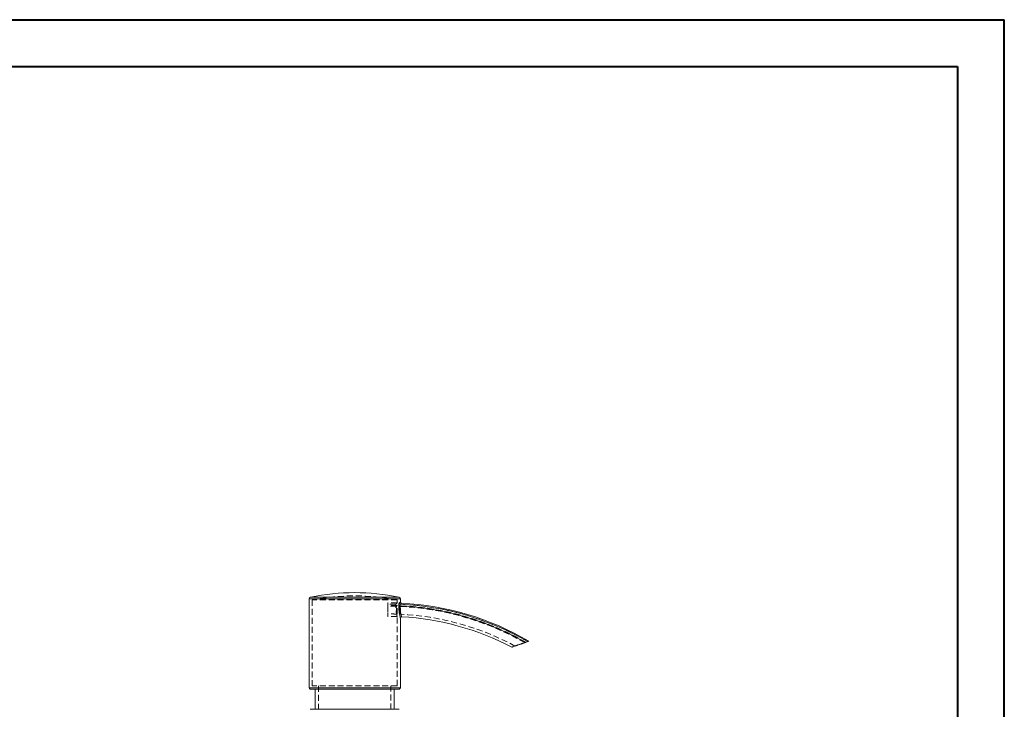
# Model space of a CAD drawing. Header units: millimetres. Extents: x 0 to 420, y 0 to 297.
# Tile 15 of 15: x 210 to 420, y 150 to 297. Entities that reach past the tile are written whole.
import ezdxf

# ---------------------------------------------------------------- set-up
doc = ezdxf.new("R2010")
doc.units = ezdxf.units.MM
doc.linetypes.add('HIDDEN', pattern=[1.905, 1.27, -0.635])
doc.styles.add('SLDTEXTSTYLE0', font='TXT', dxfattribs={"width": 0.75})

msp = doc.modelspace()

# ---------------------------------------------------------------- linework, layer by layer
at = {"color": 7, "linetype": 'Continuous', "lineweight": 40}
for p, q in [((0.07884357, 297.21478016), (420.07884357, 297.21478016)), ((420.07884357, 0.21478016), (420.07884357, 297.21478016)), ((25.07884357, 287.21478016), (410.07884357, 287.21478016)), ((410.07884357, 287.21478016), (410.07884357, 10.21478016))]:
    msp.add_line(p, q, dxfattribs=at)
at = {"color": 7, "linetype": 'Continuous', "lineweight": 15}
for p, q in [((271.79611182, 173.62924202), (271.79611182, 154.67739387)), ((291.26277895, 172.98785631), (291.26277895, 173.62924202)), ((291.26277895, 154.67739387), (291.26277895, 169.55047631)), ((290.99611212, 154.41072766), (272.06277866, 154.41072766)), ((273.12944538, 154.41072766), (273.12944538, 150.07739548)), ((289.9294454, 150.07739548), (289.9294454, 154.41072766)), ((272.06277866, 150.07739548), (290.99611212, 150.07739548))]:
    msp.add_line(p, q, dxfattribs=at)
at = {"color": 8, "linetype": 'Continuous', "lineweight": 15}
for p, q in [((291.26277895, 173.62924202), (271.79611182, 173.62924202)), ((272.11656688, 174.02125184), (290.94232389, 174.02125184)), ((271.79611182, 154.67739387), (291.26277895, 154.67739387))]:
    msp.add_line(p, q, dxfattribs=at)
at = {"color": 7, "linetype": 'HIDDEN', "lineweight": 0}
for p, q in [((290.59611217, 173.4107314), (272.4627786, 173.4107314)), ((272.4627786, 173.4107314), (272.4627786, 155.07739568)), ((290.29072405, 172.47846508), (290.28865093, 172.25748086)), ((290.42441168, 172.60373418), (290.29072405, 172.47846508)), ((290.59611217, 172.76205405), (290.59611217, 173.4107314)), ((290.59611217, 170.39642517), (290.59611217, 172.22033723)), ((290.52327095, 172.15163294), (290.41541821, 172.04413597)), ((290.41541821, 172.04413597), (290.42506547, 171.76774923)), ((291.1916613, 172.12226772), (291.09468702, 172.01914175)), ((291.09468702, 172.01914175), (291.10365255, 171.74278482)), ((291.26277895, 170.36933486), (291.26277895, 172.1947271)), ((290.59611217, 155.07739568), (290.59611217, 169.85622827)), ((291.26239276, 169.54592649), (291.26125531, 169.55047631)), ((290.59611217, 155.07739568), (272.4627786, 155.07739568)), ((273.79611215, 155.07739568), (273.79611215, 150.07739548)), ((289.26277862, 150.07739548), (289.26277862, 155.07739568))]:
    msp.add_line(p, q, dxfattribs=at)
at = {"color": 7, "linetype": 'HIDDEN', "lineweight": 0, "flags": 128}
for points in [[(288.59611247, 172.5027341), (288.59611247, 172.63154968), (288.59611247, 172.72393688), (288.59611185, 172.77950827), (288.59611185, 172.79805525), (288.59611185, 172.77950827), (288.59611185, 172.72393688), (288.59611185, 172.63154968), (288.59611185, 172.5027341)], [(288.59611185, 172.5027341), (288.59611185, 172.00912817), (288.59611185, 171.52555569), (288.59611185, 171.07336505), (288.59611185, 170.67253375), (288.59611185, 170.34078423), (288.59611185, 170.09275937), (288.59611185, 169.93942642), (288.59611185, 169.88755051), (288.59611185, 169.93942642), (288.59611185, 170.09275937), (288.59611247, 170.34078423), (288.59611247, 170.67253375), (288.59611247, 171.07336505), (288.59611247, 171.52555569), (288.59611247, 172.00912817), (288.59611247, 172.5027341)], [(288.59611247, 172.07231903), (288.59611247, 172.15342108), (288.59611185, 172.21149588), (288.59611185, 172.24640433), (288.59611185, 172.25805704), (288.59611185, 172.24640433), (288.59611185, 172.21149588), (288.59611185, 172.15342108), (288.59611185, 172.07231903)], [(288.59611185, 172.07231903), (288.59611185, 171.66994794), (288.59611185, 171.29681293), (288.59611185, 170.9721663), (288.59611185, 170.71277682), (288.59611185, 170.53202573), (288.59611185, 170.43926104), (288.59611185, 170.43926104), (288.59611185, 170.53202573), (288.59611185, 170.71277682), (288.59611247, 170.9721663), (288.59611247, 171.29681293), (288.59611247, 171.66994794), (288.59611247, 172.07231903)]]:
    msp.add_lwpolyline(points, dxfattribs=at)
at = {"color": 7, "linetype": 'Continuous', "lineweight": 15}
for centre, radius, start, end in [((281.52944539, 127.63329572), 47.33333333, 78.5294845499, 101.4705154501), ((272.19611205, 173.62923757), 0.4, 101.4705154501, 180), ((290.86277872, 173.62923757), 0.4, 0, 78.5294845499), ((291.32200067, 172.78665031), 0.27507865, 182.8834374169, 264.6111679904), ((291.52944538, 172.99263946), 0.26666667, 180.8096067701, 266.416069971), ((288.59611186, 113.34406163), 59.2302948, 59.760514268, 87.3872258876), ((288.59611205, 113.34406163), 59.45399377, 59.5779209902, 87.1886015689), ((291.16853927, 167.94347488), 4.17289382, 89.8152236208, 93.3555777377), ((288.59611183, 113.34406163), 58.82914118, 60.098145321, 87.4807038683), ((288.59611205, 113.34406163), 56.54348731, 62.151190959, 87.0141350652), ((272.06277872, 154.67739496), 0.26666667, 180, 270), ((290.99611205, 154.67739496), 0.26666667, 270, 0)]:
    msp.add_arc(centre, radius, start, end, dxfattribs=at)
at = {"color": 7, "linetype": 'HIDDEN', "lineweight": 0}
for centre, radius, start, end in [((281.52944539, 127.63329572), 46.66666667, 78.7969999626, 101.2030000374), ((288.59611183, 113.34406163), 59.15867598, 88.358526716, 90), ((288.59611205, 113.34406163), 59.45399377, 88.0746440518, 90), ((288.59611205, 113.34406163), 58.91399377, 88.0580729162, 90), ((291.32200143, 172.78665038), 0.27507879, 182.8834505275, 264.6110120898), ((288.59611225, 113.34406163), 59.2302948, 59.760514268, 87.3872258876), ((288.59611188, 113.34406163), 58.72825938, 88.2247860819, 90), ((288.59611205, 113.34406163), 57.08348731, 87.992898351, 90), ((291.16853988, 167.94347436), 4.17289433, 89.8152319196, 93.3555770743), ((288.59611188, 113.34406163), 58.72825938, 60.1840541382, 87.5616338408), ((288.59611228, 113.34406163), 58.82914118, 60.098145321, 87.4807038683), ((288.59611205, 113.34406163), 58.91399377, 60.0288016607, 87.4081272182), ((288.59611205, 113.34406163), 57.08348731, 61.6416470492, 87.3237065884), ((288.59611205, 113.34406163), 56.54348731, 87.973840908, 90)]:
    msp.add_arc(centre, radius, start, end, dxfattribs=at)
for points, knots in [([(290.59507468, 169.85622827), (290.59440028, 169.85883679), (290.59290277, 169.864629), (290.57151961, 169.94898881), (290.53704362, 170.09181339), (290.49232342, 170.29129909), (290.44139503, 170.54542563), (290.38971848, 170.84806628), (290.34274708, 171.19539936), (290.30714587, 171.57114977), (290.28713621, 171.96779882), (290.28522878, 172.27177005), (290.28975857, 172.44216937), (290.29072343, 172.47846508)], [0, 0, 0, 0, 0.08021211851, 0.17811043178, 0.27279428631, 0.37005778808, 0.46785839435, 0.56834592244, 0.66869507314, 0.77203662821, 0.87072091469, 0.97246305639, 1, 1, 1, 1]), ([(290.29072343, 172.47846508), (290.33476046, 172.51973832), (290.42312398, 172.60255612), (290.51686633, 172.69029738), (290.57530388, 172.74496039), (290.60054952, 172.76854664), (290.59440314, 172.76280943), (290.59359388, 172.76205405)], [0, 0, 0, 0, 0.2365311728, 0.4746171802, 0.7178071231, 0.9628452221, 1, 1, 1, 1]), ([(290.41541759, 172.04413597), (290.44790955, 172.07653555), (290.51311302, 172.14155365), (290.57017217, 172.19830721), (290.59777644, 172.22574983), (290.59339497, 172.22139875), (290.59232604, 172.22033723)], [0, 0, 0, 0, 0.2969679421, 0.5959425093, 0.9014235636, 1, 1, 1, 1]), ([(291.04727066, 172.77280916), (291.01574616, 172.74056731), (290.98370014, 172.65571775), (290.94849939, 172.47519204), (290.93916367, 172.40761243), (290.92668559, 172.26177274), (290.9237473, 172.18620692), (290.92429015, 172.10921139)], [0, 0, 0, 0, 0.5, 0.5, 0.75, 0.75, 1, 1, 1, 1]), ([(291.25807515, 172.98785631), (291.25880249, 172.98859391), (291.26157469, 172.99140523), (291.20511251, 172.93402378), (291.10016558, 172.82683652), (291.04727091, 172.77281268)], [0, 0, 0, 0, 0.1499624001, 0.5715695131, 1, 1, 1, 1]), ([(291.18199691, 172.11634296), (291.17808111, 172.2111857), (291.19029289, 172.30443655), (291.2348302, 172.44678022), (291.26555733, 172.4946055), (291.29616716, 172.51278247)], [0, 0, 0, 0, 0.5, 0.5, 1, 1, 1, 1]), ([(291.29616686, 172.51278742), (291.34949814, 172.56456634), (291.45700274, 172.66894171), (291.51483844, 172.72484324), (291.51250715, 172.72257772), (291.51190215, 172.72198979)], [0, 0, 0, 0, 0.4216237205, 0.8499043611, 1, 1, 1, 1]), ([(290.59534042, 170.39641523), (290.59558027, 170.39520025), (290.59705735, 170.38771791), (290.59004032, 170.42309812), (290.57447444, 170.50414048), (290.55088284, 170.6342917), (290.52226192, 170.80774518), (290.4915799, 171.02028809), (290.4618062, 171.26965559), (290.43847496, 171.52999206), (290.42218677, 171.7913212), (290.41768904, 171.9593019), (290.41541759, 172.04413597)], [0, 0, 0, 0, 0.0220209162, 0.1356133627, 0.2446545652, 0.3567677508, 0.467532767, 0.5813708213, 0.6945371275, 0.8109818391, 0.904541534, 1, 1, 1, 1]), ([(291.0946864, 172.01914175), (291.12602067, 172.05249124), (291.18890159, 172.11941626), (291.24166754, 172.17531069), (291.26607599, 172.20116995), (291.26086763, 172.19564948), (291.2599974, 172.1947271)], [0, 0, 0, 0, 0.3084652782, 0.6190213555, 0.9363449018, 1, 1, 1, 1]), ([(291.26203638, 170.36927525), (291.26226352, 170.36803705), (291.26361264, 170.36068282), (291.25699616, 170.396576), (291.24239224, 170.47844536), (291.22034913, 170.60943895), (291.19366717, 170.78374245), (291.16512743, 170.99705688), (291.13749079, 171.24704796), (291.11592173, 171.5073416), (291.10091918, 171.76785946), (291.09677758, 171.93483321), (291.0946864, 172.01914175)], [0, 0, 0, 0, 0.0229955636, 0.1365807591, 0.2456794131, 0.3578534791, 0.4686316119, 0.582487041, 0.6956579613, 0.8120996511, 0.9051251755, 1, 1, 1, 1]), ([(291.54197145, 169.81537922), (291.54240685, 169.81388978), (291.54535088, 169.80381866), (291.53178201, 169.84994897), (291.50054081, 169.95928266), (291.45198091, 170.13947636), (291.3936195, 170.37782399), (291.33284056, 170.66204386), (291.27515641, 170.98803306), (291.22785062, 171.3410709), (291.19305565, 171.72136138), (291.18571888, 171.98340305), (291.18199665, 172.116347)], [0, 0, 0, 0, 0.0187872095, 0.1270328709, 0.2362067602, 0.348886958, 0.4577820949, 0.5698025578, 0.6759305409, 0.7849439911, 0.8908937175, 1, 1, 1, 1])]:
    msp.add_open_spline(points, degree=3, knots=knots, dxfattribs=at)
at = {"color": 7, "linetype": 'Continuous', "lineweight": 15}
for points, knots in [([(290.92428967, 172.10921139), (290.92320248, 172.26341315), (290.93662051, 172.41423091), (290.98380636, 172.65630797), (291.01570198, 172.74052255), (291.04727028, 172.77280916)], [0, 0, 0, 0, 0.5, 0.5, 1, 1, 1, 1]), ([(291.29616677, 172.51278247), (291.26551668, 172.49458161), (291.23497214, 172.44726203), (291.1901152, 172.30384317), (291.17807479, 172.21132807), (291.18199646, 172.11634296)], [0, 0, 0, 0, 0.5, 0.5, 1, 1, 1, 1]), ([(291.26125531, 169.55047631), (291.26070074, 169.55266188), (291.25949035, 169.55743205), (291.23664014, 169.649634), (291.19992729, 169.80473812), (291.15127995, 170.02583524), (291.09614054, 170.30520924), (291.03934593, 170.64177412), (290.98780149, 171.02513945), (290.94791367, 171.44729026), (290.92829943, 171.81415912), (290.92525915, 172.03788087), (290.92428976, 172.10921431)], [0, 0, 0, 0, 0.0854455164, 0.186491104, 0.2905028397, 0.3941839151, 0.500696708, 0.6096205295, 0.7215847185, 0.8324414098, 0.9465741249, 1, 1, 1, 1]), ([(291.28215356, 169.64030051), (291.2839847, 169.64629666), (291.2958822, 169.68525561), (291.34414258, 169.74421952), (291.4272121, 169.79591567), (291.49782542, 169.81599352), (291.53530394, 169.80977472), (291.54104137, 169.80882271)], [0, 0, 0, 0, 0.0568213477, 0.3691873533, 0.6560359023, 0.9473440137, 1, 1, 1, 1]), ([(317.92336828, 164.34190355), (317.75603315, 164.28428545), (317.58753923, 164.22626834), (317.25460534, 164.11163001), (317.0913925, 164.05543132), (316.77157745, 163.94531016), (316.61496784, 163.89138515), (316.30913662, 163.78607901), (316.15937188, 163.73451087), (315.87938909, 163.63810506), (315.74780979, 163.59279867), (315.50510889, 163.50923004), (315.39595996, 163.47164704), (315.21309846, 163.40868277), (315.13771879, 163.38272746), (315.03634492, 163.34782163), (315.0099571, 163.33873557), (315.01012541, 163.33879351), (315.03665821, 163.34792948), (315.13834729, 163.38294382), (315.21247166, 163.40846689), (315.39631734, 163.47177002), (315.50588423, 163.50949692), (315.74614081, 163.59222389), (315.879013, 163.63797545), (316.30107145, 163.78330182), (316.60690784, 163.88860973), (317.25576549, 164.11202933), (317.58657961, 164.22593776), (317.92336872, 164.34190355)], [0, 0, 0, 0, 0.0625, 0.0625, 0.125, 0.125, 0.1875, 0.1875, 0.25, 0.25, 0.3125, 0.3125, 0.375, 0.375, 0.4375, 0.4375, 0.5, 0.5, 0.5625, 0.5625, 0.625, 0.625, 0.6875, 0.6875, 0.75, 0.75, 0.875, 0.875, 1, 1, 1, 1]), ([(317.79670858, 164.29829383), (317.65475383, 164.24941474), (317.36767772, 164.15056622), (316.97014181, 164.01367441), (316.60820591, 163.88905535), (316.32001846, 163.78982294), (316.0883166, 163.7100407), (315.92552693, 163.65398958), (315.80666822, 163.6130727), (315.73610124, 163.58876151), (315.7037613, 163.57762833), (315.70994628, 163.57975671), (315.7111967, 163.580187)], [0, 0, 0, 0, 0.1450023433, 0.293239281, 0.4200800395, 0.5500819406, 0.6456663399, 0.7436362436, 0.8217500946, 0.9019838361, 0.9801839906, 1, 1, 1, 1]), ([(315.71974974, 163.58313676), (315.73629992, 163.58883544), (315.76822229, 163.59982719), (315.85923253, 163.63116452), (315.91820534, 163.65147049), (316.05498097, 163.6985661), (316.13408397, 163.72580345), (316.30394666, 163.78429186), (316.39512156, 163.81568589), (316.58820965, 163.88217145), (316.69080201, 163.91749683), (316.89993815, 163.98950817), (317.00705026, 164.02638983), (317.33527696, 164.13940734), (317.56494544, 164.21848854), (317.79671, 164.29829148)], [0, 0, 0, 0, 0.125, 0.125, 0.25, 0.25, 0.375, 0.375, 0.5, 0.5, 0.625, 0.625, 0.75, 0.75, 1, 1, 1, 1]), ([(318.02568727, 164.37713091), (318.024331, 164.37666326), (318.02092843, 164.37549004), (317.95095945, 164.35141217), (317.84830218, 164.31606077), (317.79670858, 164.29829383)], [0, 0, 0, 0, 0.2479418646, 0.6220298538, 1, 1, 1, 1]), ([(318.42540327, 164.51476806), (318.39573225, 164.50455151), (318.31544048, 164.47690484), (318.13277446, 164.41400789), (318.02787082, 164.37788666), (317.92336828, 164.34190355)], [0, 0, 0, 0, 0.5, 0.5, 1, 1, 1, 1]), ([(317.92336872, 164.34190355), (318.0279471, 164.37791278), (318.13238378, 164.41387321), (318.31547273, 164.47691579), (318.39569675, 164.50453914), (318.42540366, 164.51476806)], [0, 0, 0, 0, 0.5, 0.5, 1, 1, 1, 1]), ([(318.42540366, 164.51476806), (318.60933988, 164.5781024), (318.70408641, 164.61072627), (318.70434281, 164.61081459), (318.68039683, 164.60256934), (318.58693573, 164.57038812), (318.51741485, 164.54645017), (318.42540327, 164.51476806)], [0, 0, 0, 0, 0.5, 0.5, 0.75, 0.75, 1, 1, 1, 1])]:
    msp.add_open_spline(points, degree=3, knots=knots, dxfattribs=at)
at = {"color": 8, "linetype": 'Continuous', "lineweight": 15}
for points, knots in [([(291.04727028, 172.77281268), (291.0841658, 172.81051321), (291.15821085, 172.88617383), (291.22638151, 172.95559436), (291.26193222, 172.99177385), (291.2590315, 172.98882765), (291.25807515, 172.98785631)], [0, 0, 0, 0, 0.28228655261, 0.56651671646, 0.85708295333, 1, 1, 1, 1]), ([(291.51190215, 172.72198979), (291.5128553, 172.72291172), (291.51585927, 172.72581733), (291.48155763, 172.69264532), (291.41287285, 172.62614378), (291.33516434, 172.55066562), (291.29616686, 172.51278742)], [0, 0, 0, 0, 0.1321264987, 0.416416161, 0.7071324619, 1, 1, 1, 1]), ([(291.18199665, 172.116347), (291.18331303, 172.05225629), (291.18736696, 171.85488172), (291.208996, 171.52476171), (291.25152981, 171.14792262), (291.30684599, 170.79973981), (291.36656999, 170.49908563), (291.42533684, 170.24531849), (291.47633127, 170.04770906), (291.51553343, 169.90625598), (291.53975472, 169.82285433), (291.54128267, 169.81770188), (291.54197145, 169.81537922)], [0, 0, 0, 0, 0.0526486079, 0.1621373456, 0.2750895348, 0.3836798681, 0.495343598, 0.5996204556, 0.7066456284, 0.808794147, 0.9138069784, 1, 1, 1, 1])]:
    msp.add_open_spline(points, degree=3, knots=knots, dxfattribs=at)
at = {"color": 7, "linetype": 'Continuous', "lineweight": 15}
msp.add_open_spline([(317.79671, 164.29829148), (317.94097563, 164.34796613), (318.01845312, 164.37464379), (318.02863308, 164.37814905)], degree=3, dxfattribs=at)

# ---------------------------------------------------------------- texts
at = {"color": 7, "linetype": 'Continuous', "lineweight": 0, "insert": (52.38932432, 277.4655159), "char_height": 6.35, "attachment_point": 1, "style": 'SLDTEXTSTYLE0'}
msp.add_mtext('127-Derby-Style-Flüssigseifenspender-aus-Glas', dxfattribs=at)

doc.saveas('drawing.dxf')
